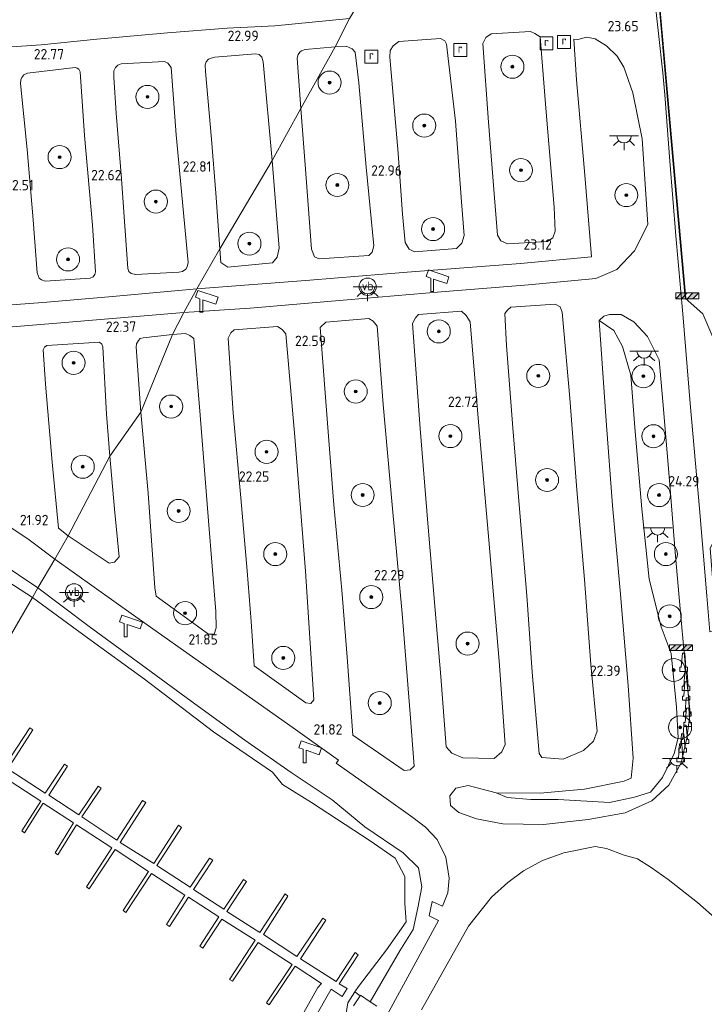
# Model space of a CAD drawing. Header units: metres. Extents: x 185049 to 189876, y 349292 to 352302.
# Tile 55 of 256: x 187213 to 187332, y 349582 to 349753. Entities that reach past the tile are written whole.
import ezdxf
from ezdxf.enums import TextEntityAlignment as Align

# ---------------------------------------------------------------- set-up
doc = ezdxf.new("R2010")
doc.units = ezdxf.units.M
for name, color, linetype, lineweight in [('B-WE-GR-BOOM-S', 90, 'Continuous', 25), ('B-WE-GR-GRAS-GV', 60, 'Continuous', 13), ('B-WE-GR-HAAG-G', 90, 'GR-HAAG1', 13), ('B-WE-GW-TALUD_KRUIN-G', 90, 'Continuous', 18), ('B-WE-GW-TALUD_TEEN-G', 90, 'Continuous', 18), ('B-WE-IE-MEUBILAIR_WEGMEUBILAIR-S', 7, 'Continuous', 25), ('B-WE-IE-TERREINAFSCHEIDING_KUNSTMATIG_HEKWERK-G', 20, 'IE-TERREINAFSCHEIDING-KUNSTMATIG', 18), ('B-WE-IE-TERREINAFSCHEIDING_KUNSTMATIG_MUUR-GV', 90, 'Continuous', 18), ('B-WE-KL-ET_LS_OV_LICHTPUNT-S', 190, 'Continuous', 25), ('B-WE-KW-KUNSTWERK_STEIGER-GV', 170, 'Continuous', 18), ('B-WE-OB-OEVERVOORZIENING-G', 7, 'Continuous', 18), ('B-WE-OG-TERREIN-GV', 7, 'Continuous', 18), ('B-WE-OG-WATER_HAVEN-GV', 170, 'Continuous', 18), ('B-WE-RI-GWA_RIOOLPUT-S', 30, 'Continuous', 25), ('B-WE-VH-VERHARDING_ASFALT-GV', 252, 'Continuous', 18), ('B-WE-VH-VERHARDING_BETON-GV', 252, 'Continuous', 18), ('X-XX-AL-HOOGTELABEL-S', 7, 'Continuous', 25)]:
    doc.layers.add(name, color=color, linetype=linetype, lineweight=lineweight)
doc.styles.add('NLCS-ISO', font='NLCS-ISO.ttf')
doc.styles.add('NLCS-ISO-ANNOTATIVE-T18', font='NLCS-ISO.ttf', dxfattribs={"height": 1.8})
doc.linetypes.add('GR-HAAG1', pattern='A,6,[176,NLCS.SHX,S=0.125,R=0,X=0,Y=0],-2', length=8)
doc.linetypes.add('IE-TERREINAFSCHEIDING-KUNSTMATIG', pattern='A,4,[82,NLCS.SHX,S=0.75,R=90,X=0,Y=0],4,-2', length=10)

# ---------------------------------------------------------------- blocks, each defined once
blk = doc.blocks.new('SAL-HOOGTELABEL-SO')
at = {"color": 0, "linetype": 'ByBlock', "lineweight": -2, "style": 'NLCS-ISO-ANNOTATIVE-T18'}
blk.add_attdef('HOOGTE', text='', height=1.8, dxfattribs=at).set_placement((2.79, 0), align=Align.RIGHT)
blk = doc.blocks.new('SIE-WEG_GELEIDECONSTRUCTIE-SO')
at = {"color": 0, "linetype": 'ByBlock', "lineweight": 18}
blk.add_lwpolyline([(0.4, -0.87), (0.2, 1.59), (-0.2, 1.59), (-0.4, -0.87), (-0.65, -0.87), (-0.65, -1.59), (0.65, -1.59), (0.65, -0.87)], close=True, dxfattribs=at)
blk = doc.blocks.new('SGR-BOOM_01-SO')
at = {"linetype": 'ByBlock', "lineweight": 18}
h = blk.add_hatch(color=0, dxfattribs=at)
h.dxf.hatch_style = 1
edge = h.paths.add_edge_path()
edge.add_arc((0, 0), 0.25, 0, 360)
at = {"color": 0, "linetype": 'ByBlock', "lineweight": 18}
for radius in [2, 0.25]:
    blk.add_circle((0, 0), radius, dxfattribs=at)
blk = doc.blocks.new('SIE-WEG_CAMERA-SO')
at = {"color": 0, "linetype": 'ByBlock', "lineweight": 18}
blk.add_lwpolyline([(-1.22, 0.41), (-1.22, -1.92), (-0.72, -1.92), (-0.72, 0.25), (1.55, -0.53), (1.95, 0.66), (-1.6, 1.86), (-2, 0.68)], close=True, dxfattribs=at)
blk = doc.blocks.new('SIE-WEG_SLAGBOOM-SO')
at = {"linetype": 'ByBlock', "lineweight": 18}
h = blk.add_hatch(color=0, dxfattribs=at)
h.dxf.hatch_style = 1
h.paths.add_polyline_path([(0, 0.5), (-1, 0.5), (-2, -0.5), (-1, -0.5)])
h.paths.add_polyline_path([(2, 0.5), (1, 0.5), (0, -0.5), (1, -0.5)])
at = {"color": 0, "linetype": 'ByBlock', "lineweight": 18}
blk.add_lwpolyline([(-2, 0.5), (2, 0.5), (2, -0.5), (-2, -0.5)], close=True, dxfattribs=at)
for points in [[(-2, -0.5), (-1, 0.5)], [(-1, -0.5), (0, 0.5)], [(0, -0.5), (1, 0.5)], [(1, -0.5), (2, 0.5)]]:
    blk.add_lwpolyline(points, dxfattribs=at)
blk = doc.blocks.new('SKL-ET_OV_LICHTPUNT-SO')
at = {"color": 0, "linetype": 'ByBlock', "lineweight": 18}
for points in [[(-1.25, 0), (-2.5, 0)], [(1.25, 0), (2.5, 0)], [(-0.92, -0.85), (-1.83, -1.7)], [(0, -1.25), (0, -2.5)], [(0.92, -0.85), (1.83, -1.7)]]:
    blk.add_lwpolyline(points, dxfattribs=at)
blk.add_lwpolyline([(0, 0), (1.25, 0, -1), (-1.25, 0)], format="xyb", close=True, dxfattribs=at)
blk = doc.blocks.new('SIE-WEG_PAAL_VERKEERSBORD-SO')
at = {"color": 0, "linetype": 'ByBlock', "lineweight": 18}
blk.add_circle((0, 0), 1.5, dxfattribs=at)
at = {"color": 0, "linetype": 'ByBlock', "lineweight": 18, "style": 'NLCS-ISO'}
blk.add_text('vb', height=1.5, dxfattribs=at).set_placement((0, 0.13), align=Align.MIDDLE_CENTER)
blk = doc.blocks.new('SRI-PUT_INSPECTIEPUT_RIOOLPUT-SO')
at = {"color": 0, "linetype": 'ByBlock', "lineweight": 18}
blk.add_lwpolyline([(-1.12, -1.12), (1.12, -1.12), (1.12, 1.12), (-1.12, 1.12)], close=True, dxfattribs=at)
at = {"color": 0, "linetype": 'ByBlock', "lineweight": 18, "style": 'NLCS-ISO'}
blk.add_text('r', height=1.5, dxfattribs=at).set_placement((0, 0.28), align=Align.MIDDLE_CENTER)

msp = doc.modelspace()

# ---------------------------------------------------------------- linework, layer by layer
at = {"layer": 'B-WE-GR-GRAS-GV'}
for points in [[(187211.275, 349756.317, 23.017), (187219.056, 349756.579, 22.901), (187224.602, 349757.086, 22.59), (187225.846, 349756.744, 22.698), (187227.425, 349756.639, 22.746), (187236.852, 349756.942, 22.859), (187250.164, 349757.5, 22.989), (187262.427, 349758.157, 23.102), (187273.525, 349758.784, 23.231), (187270.224, 349753.317, 23.2), (187257.307, 349752.074, 23.06), (187249.011, 349751.635, 22.986), (187238.657, 349750.853, 22.912), (187226.431, 349749.78, 22.8), (187216.793, 349748.755, 22.703), (187203.876, 349747.926, 22.59)], [(187207.756, 349703.332, 22.179), (187217.052, 349704.059, 22.28), (187228.517, 349705.02, 22.431), (187243.767, 349706.393, 22.567), (187241.516, 349702.291, 22.544), (187220.164, 349700.534, 22.318), (187199.778, 349698.858, 22.113)], [(187275.016, 349581.915, 21.67), (187273.844, 349582.699, 21.527), (187278.993, 349591.506, 21.536), (187281.31, 349595.251, 21.615), (187282.112, 349598.98, 21.628), (187282.796, 349602.625, 21.611), (187282.237, 349605.933, 21.586), (187279.554, 349608.541, 21.544), (187272.897, 349613.046, 21.506), (187267.22, 349617.74, 21.54), (187260.133, 349622.494, 21.586), (187252.126, 349628.071, 21.54), (187242.772, 349634.865, 21.557), (187234.145, 349641.226, 21.607), (187225.119, 349647.817, 21.615), (187216.198, 349654.541, 21.697), (187219.145, 349659.508, 21.849), (187232.785, 349649.776, 21.817), (187246.372, 349640.2, 21.792), (187260.484, 349630.203, 21.825), (187268.358, 349624.613, 21.825), (187267.939, 349624.11, 21.821), (187276.185, 349618.281, 21.783), (187281.244, 349614.682, 21.792), (187283.432, 349612.979, 21.792), (187285.471, 349610.861, 21.804), (187286.932, 349607.806, 21.855), (187287.517, 349604.131, 21.884), (187287.294, 349601.568, 21.896), (187286.399, 349599.295, 21.875), (187284.601, 349600.106, 21.796), (187284.079, 349597.629, 21.792), (187285.707, 349596.773, 21.834), (187276.791, 349580.429, 21.783)]]:
    msp.add_polyline3d(points, dxfattribs=at)
for points in [[(187304.594, 349714.642, 23.172), (187297.67, 349714.241, 23.092), (187296.499, 349714.749, 23.088), (187295.895, 349715.712, 23.067), (187295.277, 349723.663, 23.126), (187294.388, 349735.362, 23.201), (187293.352, 349748.993, 23.357), (187293.902, 349750.065, 23.382), (187294.801, 349750.669, 23.378), (187301.63, 349751.08, 23.453), (187302.42, 349750.758, 23.445), (187303.298, 349750.176, 23.453), (187304.358, 349737.055, 23.369), (187305.747, 349720.604, 23.197), (187305.949, 349716.404, 23.21), (187305.504, 349715.289, 23.189)], [(187312.863, 349749.795, 23.567), (187314.844, 349748.605, 23.607), (187316.677, 349746.789, 23.688), (187317.857, 349744.902, 23.699), (187319.414, 349740.432, 23.729), (187320.987, 349732.468, 23.81), (187321.974, 349717.58, 23.902), (187319.669, 349713, 23.78), (187316.616, 349709.76, 23.474), (187313.002, 349708.233, 23.18), (187301.292, 349707.136, 23.092), (187286.14, 349705.928, 22.912), (187269.862, 349704.54, 22.752), (187253.048, 349703.085, 22.597), (187241.516, 349702.291, 22.544), (187243.767, 349706.393, 22.567), (187263.389, 349707.951, 22.69), (187280.275, 349709.307, 22.878), (187299.908, 349710.802, 23.063), (187312.248, 349711.96, 23.176), (187311.082, 349726.171, 23.277), (187309.644, 349742.69, 23.432), (187309.156, 349749.752, 23.499), (187309.87, 349749.692, 23.516), (187311.392, 349750.118, 23.526)], [(187288.786, 349713.441, 23.013), (187281.525, 349712.815, 22.958), (187280.579, 349713.281, 22.937), (187279.931, 349714.477, 22.933), (187279.442, 349719.4, 22.954), (187278.693, 349729.991, 23.034), (187277.262, 349746.63, 23.18), (187277.297, 349747.758, 23.18), (187277.842, 349748.613, 23.18), (187278.83, 349749.335, 23.21), (187286.046, 349749.889, 23.277), (187286.772, 349749.458, 23.294), (187287.091, 349748.87, 23.311), (187288.612, 349735.533, 23.201), (187289.7, 349721.493, 23.076), (187290.159, 349715.693, 23.071), (187289.712, 349714.321, 23.097)], [(187267.776, 349748.433, 23.13), (187261.816, 349737.723, 23.033), (187261.167, 349746.46, 23.064), (187261.328, 349747.082, 23.072), (187261.624, 349747.495, 23.087), (187261.94, 349747.753, 23.103), (187262.567, 349747.959, 23.111)], [(187273.627, 349712.212, 22.887), (187264.969, 349711.631, 22.807), (187264.156, 349711.971, 22.769), (187263.674, 349713.287, 22.744), (187262.564, 349727.939, 22.891), (187261.816, 349737.723, 23.033), (187267.776, 349748.433, 23.13), (187269.653, 349748.55, 23.197), (187270.738, 349748.093, 23.172), (187271.239, 349747.47, 23.172), (187271.871, 349742.157, 23.134), (187273.147, 349727.524, 22.95), (187274.449, 349713.895, 22.891), (187274.206, 349712.776, 22.878)], [(187240.673, 349709.322, 22.575), (187233.156, 349708.895, 22.481), (187232.372, 349709.092, 22.481), (187231.977, 349709.435, 22.481), (187231.815, 349709.931, 22.485), (187230.727, 349725.516, 22.614), (187229.79, 349736.919, 22.734), (187229.363, 349743.174, 22.773), (187229.392, 349744.236, 22.773), (187229.642, 349744.817, 22.773), (187230.067, 349745.224, 22.777), (187230.66, 349745.442, 22.784), (187238.142, 349745.852, 22.874), (187238.731, 349745.569, 22.874), (187239.312, 349744.857, 22.874), (187239.378, 349744.055, 22.874), (187240.17, 349733.165, 22.753), (187242.261, 349711.017, 22.617), (187242.111, 349710.233, 22.61), (187241.847, 349709.838, 22.61), (187241.259, 349709.429, 22.61)], [(187256.861, 349728.665, 22.866), (187247.738, 349713.39, 22.648), (187247.048, 349723.022, 22.722), (187246.325, 349732.415, 22.796), (187245.257, 349744.151, 22.889), (187245.232, 349745.277, 22.912), (187245.416, 349745.828, 22.92), (187245.801, 349746.262, 22.924), (187246.274, 349746.472, 22.92), (187246.902, 349746.634, 22.92), (187253.942, 349747.194, 23.033), (187254.596, 349747.082, 23.033), (187255.047, 349746.608, 23.033), (187255.254, 349745.804, 23.056)], [(187225.261, 349708.26, 22.419), (187217.475, 349707.767, 22.369), (187216.821, 349707.983, 22.365), (187216.429, 349708.29, 22.365), (187216.099, 349709.19, 22.353), (187215.362, 349718.369, 22.423), (187214.322, 349730.601, 22.54), (187213.207, 349742.058, 22.641), (187213.238, 349742.667, 22.641), (187213.446, 349743.115, 22.633), (187213.762, 349743.543, 22.633), (187214.38, 349743.852, 22.652), (187222.676, 349744.816, 22.734), (187223.031, 349744.743, 22.734), (187223.311, 349744.527, 22.734), (187223.536, 349744.085, 22.734), (187224.31, 349733.042, 22.68), (187225.659, 349717.46, 22.505), (187226.208, 349709.396, 22.423), (187226.098, 349708.927, 22.423), (187225.797, 349708.531, 22.419)], [(187256.908, 349710.905, 22.681), (187249.158, 349710.168, 22.652), (187247.908, 349710.997, 22.648), (187247.738, 349713.39, 22.648), (187256.861, 349728.665, 22.866), (187258.036, 349713.482, 22.727), (187257.692, 349711.897, 22.71)], [(187310.825, 349626.323, 22.379), (187307.306, 349624.817, 22.371), (187303.594, 349625.053, 22.278), (187303.169, 349625.774, 22.241), (187301.935, 349639.908, 22.291), (187300.991, 349653.189, 22.438), (187299.934, 349666.15, 22.559), (187298.608, 349682.318, 22.719), (187297.46, 349696.595, 22.887), (187297.172, 349702.142, 23.034), (187297.627, 349702.702, 23.029), (187298.231, 349703.252, 23.038), (187305.921, 349703.779, 23.084), (187306.768, 349703.316, 23.08), (187307.154, 349702.396, 23.084), (187308.452, 349687.441, 22.916), (187309.692, 349671.53, 22.778), (187311.017, 349656.002, 22.635), (187312.105, 349641.25, 22.505), (187313.195, 349629.643, 22.383), (187312.593, 349627.94, 22.387)], [(187296.66, 349626.09, 22.19), (187295.371, 349624.9, 22.19), (187289.893, 349625.023, 22.089), (187287.994, 349625.825, 22.014), (187287.004, 349626.939, 22.006), (187286.099, 349639.134, 22.194), (187285.133, 349650.645, 22.333), (187283.845, 349665.773, 22.463), (187282.506, 349682.178, 22.614), (187281.202, 349700.397, 22.845), (187281.682, 349701.383, 22.849), (187282.242, 349701.943, 22.849), (187289.653, 349702.519, 22.924), (187290.476, 349701.773, 22.924), (187291.197, 349700.702, 22.904), (187292.554, 349683.985, 22.723), (187294.389, 349662.792, 22.522), (187296.2, 349641.825, 22.253), (187297.243, 349627.364, 22.194)], [(187322.66, 349617.539, 24.422), (187318.057, 349615.493, 24.036), (187311.661, 349614.316, 23.537), (187303.914, 349613.437, 22.933), (187296.855, 349613.55, 22.455), (187292.276, 349614.412, 22.115), (187289.237, 349615.543, 21.943), (187287.787, 349616.768, 21.926), (187287.649, 349618.431, 21.917), (187288.682, 349619.785, 21.959), (187290.82, 349620.242, 22.01), (187295.714, 349618.965, 22.039), (187297.585, 349618.126, 22.358), (187301.715, 349617.797, 22.568), (187306.459, 349617.805, 22.937), (187315.34, 349617.268, 23.685), (187319.694, 349618.225, 24.087), (187322.435, 349619.088, 24.275), (187324.527, 349621.585, 24.349), (187326.574, 349625.796, 24.505), (187327.251, 349628.478, 24.537), (187326.964, 349633.825, 24.595), (187326.028, 349643.125, 24.423), (187324.309, 349647.769, 24.19), (187322.249, 349656.048, 24.108), (187320.947, 349668.219, 24.032), (187319.714, 349682.383, 23.932), (187319.047, 349691.417, 23.81), (187317.577, 349696.396, 23.608), (187316.09, 349699.164, 23.453), (187313.544, 349700.921, 23.161), (187314.342, 349701.684, 23.159), (187315.348, 349701.95, 23.3), (187317.368, 349701.977, 23.47), (187319.582, 349700.719, 23.78), (187321.914, 349698.149, 23.933), (187323.963, 349694.086, 24.136), (187324.604, 349686.872, 24.221), (187325.731, 349673.149, 24.276), (187326.754, 349660.708, 24.456), (187327.843, 349648.303, 24.573), (187328.712, 349638.903, 24.674), (187329.327, 349632.813, 24.729), (187328.783, 349628.433, 24.683), (187327.764, 349624.169, 24.708), (187325.619, 349620.264, 24.599)], [(187264.071, 349635.072, 21.959), (187263.525, 349634.466, 21.955), (187262.703, 349634.596, 21.947), (187253.716, 349640.994, 21.905), (187253.183, 349648.673, 21.947), (187252.499, 349657.499, 22.06), (187251.421, 349670.162, 22.182), (187250.089, 349684.834, 22.366), (187249.19, 349697.858, 22.492), (187249.693, 349698.807, 22.509), (187250.249, 349699.293, 22.526), (187257.787, 349699.893, 22.606), (187258.562, 349699.36, 22.606), (187259.192, 349698.604, 22.61), (187260.794, 349680.741, 22.442), (187262.647, 349657.427, 22.148)], [(187280.78, 349622.942, 21.976), (187279.731, 349622.827, 21.951), (187270.809, 349628.948, 21.934), (187269.865, 349642.492, 22.027), (187268.894, 349654.133, 22.169), (187267.507, 349668.919, 22.32), (187266.539, 349681.63, 22.476), (187265.192, 349699.723, 22.664), (187266.167, 349700.659, 22.677), (187273.603, 349701.271, 22.736), (187274.36, 349700.837, 22.736), (187275.046, 349699.956, 22.748), (187276.107, 349686.336, 22.601), (187277.639, 349668.915, 22.354), (187279.397, 349650.094, 22.262), (187280.798, 349632.671, 22.064), (187281.483, 349623.558, 21.989)], [(187322.435, 349619.088, 24.275), (187319.694, 349618.225, 24.087), (187315.34, 349617.268, 23.685), (187306.459, 349617.805, 22.937), (187301.715, 349617.797, 22.568), (187297.585, 349618.126, 22.358), (187295.714, 349618.965, 22.039), (187303.345, 349618.882, 22.199), (187306.525, 349619.167, 22.157), (187311.002, 349619.569, 22.299), (187317.88, 349620.962, 22.312), (187319.09, 349621.51, 22.345), (187319.475, 349624.964, 22.371), (187318.604, 349637.562, 22.534), (187317.17, 349654.09, 22.669), (187315.852, 349668.808, 22.769), (187314.75, 349683.505, 22.895), (187313.544, 349700.921, 23.161), (187316.09, 349699.164, 23.453), (187317.577, 349696.396, 23.608), (187319.047, 349691.417, 23.81), (187319.714, 349682.383, 23.932), (187320.947, 349668.219, 24.032), (187322.249, 349656.048, 24.108), (187324.309, 349647.769, 24.19), (187326.028, 349643.125, 24.423), (187326.964, 349633.825, 24.595), (187327.251, 349628.478, 24.537), (187326.574, 349625.796, 24.505), (187324.527, 349621.585, 24.349)], [(187239.525, 349698.523, 22.454), (187234.082, 349684.995, 22.287), (187233.229, 349696.3, 22.377), (187233.295, 349696.878, 22.396), (187233.665, 349697.427, 22.396), (187233.961, 349697.786, 22.392), (187234.478, 349697.935, 22.404)], [(187246.763, 349646.484, 21.909), (187245.791, 349646.478, 21.871), (187236.708, 349653.082, 21.934), (187236.49, 349654.543, 21.943), (187235.325, 349670.98, 22.06), (187234.082, 349684.995, 22.287), (187239.525, 349698.523, 22.454), (187241.809, 349698.665, 22.496), (187242.547, 349698.328, 22.501), (187243.23, 349697.801, 22.455), (187244.331, 349684.472, 22.345), (187245.814, 349666.147, 22.152), (187247.062, 349650.434, 21.943), (187247.134, 349647.567, 21.917)], [(187228.685, 349677.367, 22.082), (187221.477, 349663.572, 21.837), (187219.8, 349664.874, 21.887), (187218.679, 349676.313, 22.019), (187217.497, 349689.888, 22.194), (187217.143, 349695.818, 22.202), (187217.374, 349696.29, 22.214), (187217.763, 349696.611, 22.217), (187226.911, 349697.148, 22.283), (187227.294, 349696.832, 22.287), (187227.465, 349696.38, 22.268), (187228.101, 349684.643, 22.202)], [(187229.517, 349659.003, 21.926), (187228.559, 349658.823, 21.917), (187221.477, 349663.572, 21.837), (187228.685, 349677.367, 22.082), (187229.513, 349668.2, 21.985), (187230.285, 349659.889, 21.922)], [(187219.145, 349659.508, 21.849), (187216.198, 349654.541, 21.697), (187209.682, 349658.935, 21.713), (187209.194, 349659.437, 21.713), (187208.542, 349660.291, 21.837), (187208.378, 349660.406, 21.837), (187211.578, 349664.935, 21.864), (187214.442, 349663.033, 21.86)], [(187216.198, 349654.541, 21.697), (187215.283, 349652.831, 21.06), (187208.959, 349656.923, 21.06), (187207.091, 349658.235, 21.064), (187208.542, 349660.291, 21.837), (187209.194, 349659.437, 21.713), (187209.682, 349658.935, 21.713)], [(187278.993, 349591.506, 21.536), (187273.844, 349582.699, 21.527), (187272.162, 349583.825, 21.561), (187272.107, 349583.741, 21.662), (187271.178, 349584.435, 21.049), (187271.786, 349585.364, 21.049), (187276.692, 349591.679, 21.049), (187280.053, 349596.546, 21.049), (187279.847, 349599.735, 21.049), (187279.832, 349604.424, 21.049), (187278.198, 349607.609, 21.049), (187273.822, 349610.621, 21.049), (187263.659, 349617.275, 21.049), (187258.615, 349620.375, 21.049), (187256.914, 349622.542, 21.049), (187246.656, 349629.536, 21.049), (187234.694, 349638.669, 21.049), (187224.813, 349645.857, 21.049), (187215.283, 349652.831, 21.06), (187216.198, 349654.541, 21.697), (187225.119, 349647.817, 21.615), (187234.145, 349641.226, 21.607), (187242.772, 349634.865, 21.557), (187252.126, 349628.071, 21.54), (187260.133, 349622.494, 21.586), (187267.22, 349617.74, 21.54), (187272.897, 349613.046, 21.506), (187279.554, 349608.541, 21.544), (187282.237, 349605.933, 21.586), (187282.796, 349602.625, 21.611), (187282.112, 349598.98, 21.628), (187281.31, 349595.251, 21.615)]]:
    msp.add_polyline3d(points, close=True, dxfattribs=at)
at = {"layer": 'B-WE-GR-HAAG-G'}
msp.add_polyline3d([(187326.028, 349643.125, 24.423), (187326.964, 349633.825, 24.595), (187327.251, 349628.478, 24.537), (187326.574, 349625.796, 24.505), (187324.527, 349621.585, 24.349), (187322.435, 349619.088, 24.275), (187319.694, 349618.225, 24.087), (187315.34, 349617.268, 23.685)], dxfattribs=at)
at = {"layer": 'B-WE-GW-TALUD_KRUIN-G'}
for points in [[(187326.028, 349643.125, 24.423), (187324.309, 349647.769, 24.19), (187322.249, 349656.048, 24.108), (187320.947, 349668.219, 24.032), (187319.714, 349682.383, 23.932), (187319.047, 349691.417, 23.81), (187317.577, 349696.396, 23.608), (187316.09, 349699.164, 23.453), (187313.544, 349700.921, 23.161)], [(187216.198, 349654.541, 21.697), (187209.682, 349658.935, 21.713), (187209.194, 349659.437, 21.713), (187208.542, 349660.291, 21.837)], [(187270.958, 349581.961, 21.552), (187272.107, 349583.741, 21.662), (187272.162, 349583.825, 21.561), (187273.844, 349582.699, 21.527), (187278.993, 349591.506, 21.536), (187281.31, 349595.251, 21.615), (187282.112, 349598.98, 21.628), (187282.796, 349602.625, 21.611), (187282.237, 349605.933, 21.586), (187279.554, 349608.541, 21.544), (187272.897, 349613.046, 21.506), (187267.22, 349617.74, 21.54), (187260.133, 349622.494, 21.586), (187252.126, 349628.071, 21.54), (187242.772, 349634.865, 21.557), (187234.145, 349641.226, 21.607), (187225.119, 349647.817, 21.615), (187216.198, 349654.541, 21.697)]]:
    msp.add_polyline3d(points, dxfattribs=at)
at = {"layer": 'B-WE-GW-TALUD_TEEN-G'}
msp.add_polyline3d([(187295.714, 349618.965, 22.039), (187303.345, 349618.882, 22.199), (187306.525, 349619.167, 22.157), (187311.002, 349619.569, 22.299), (187317.88, 349620.962, 22.312), (187319.09, 349621.51, 22.345), (187319.475, 349624.964, 22.371), (187318.604, 349637.562, 22.534), (187317.17, 349654.09, 22.669), (187315.852, 349668.808, 22.769), (187314.75, 349683.505, 22.895), (187313.544, 349700.921, 23.161)], dxfattribs=at)
at = {"layer": 'B-WE-IE-TERREINAFSCHEIDING_KUNSTMATIG_HEKWERK-G'}
msp.add_polyline3d([(187338.385, 349684.336, 24.267), (187335.493, 349692.882, 24.329), (187331.531, 349702.071, 24.103), (187328.476, 349704.813, 24.096)], dxfattribs=at)
at = {"layer": 'B-WE-IE-TERREINAFSCHEIDING_KUNSTMATIG_MUUR-GV'}
msp.add_polyline3d([(187323.71, 349769.27, 23.63), (187323.895, 349767.338, 24.29), (187323.796, 349767.328, 24.436), (187323.619, 349769.169, 24.43), (187322.862, 349769.159, 24.419), (187326.164, 349732.009, 24.464), (187328.575, 349704.822, 24.475), (187328.476, 349704.813, 24.096), (187326.065, 349732.001, 23.785), (187323.788, 349757.609, 23.596), (187322.753, 349769.258, 23.616)], close=True, dxfattribs=at)
at = {"layer": 'B-WE-KW-KUNSTWERK_STEIGER-GV'}
for points in [[(187210.387, 349623.505, 21.72), (187214.779, 349630.219, 21.766), (187215.3, 349629.895, 21.766), (187210.985, 349623.1, 21.766), (187217.477, 349618.895, 21.787), (187220.845, 349623.927, 21.792), (187221.343, 349623.569, 21.792), (187218.086, 349618.534, 21.792), (187223.297, 349615.145, 21.8), (187226.658, 349620.128, 21.775), (187227.165, 349619.76, 21.771), (187223.827, 349614.783, 21.766), (187229.891, 349610.739, 21.758), (187234.323, 349617.623, 21.783), (187234.951, 349617.257, 21.779), (187230.457, 349610.33, 21.737), (187236.298, 349606.674, 21.758), (187240.598, 349613.31, 21.75), (187241.126, 349612.937, 21.754), (187236.821, 349606.318, 21.741), (187242.59, 349602.568, 21.708), (187245.983, 349607.592, 21.678), (187246.537, 349607.276, 21.678), (187243.189, 349602.195, 21.67), (187248.462, 349598.771, 21.674), (187251.87, 349603.919, 21.674), (187252.413, 349603.565, 21.674), (187248.977, 349598.38, 21.67), (187254.7, 349594.728, 21.67), (187259.081, 349601.396, 21.695), (187259.58, 349601.041, 21.695), (187255.336, 349594.365, 21.716), (187261.13, 349590.526, 21.712), (187265.617, 349597.208, 21.716), (187266.171, 349596.867, 21.716), (187261.724, 349590.144, 21.712), (187267.94, 349586.221, 21.724), (187271.24, 349591.228, 21.72), (187271.744, 349590.846, 21.72), (187268.479, 349585.825, 21.72), (187269.827, 349584.976, 21.716), (187268.954, 349583.593, 21.712), (187267.048, 349584.891, 21.716), (187258.099, 349569.154, 21.565)], [(187255.29, 349568.212, 21.506), (187264.755, 349585.174, 21.552), (187265.394, 349585.848, 21.657), (187260.836, 349588.841, 21.708), (187256.312, 349582.15, 21.716), (187255.87, 349582.479, 21.712), (187260.32, 349589.162, 21.72), (187254.422, 349592.985, 21.724), (187249.984, 349586.242, 21.699), (187249.419, 349586.547, 21.699), (187253.908, 349593.386, 21.724), (187248.121, 349597.044, 21.72), (187244.818, 349591.991, 21.724), (187244.304, 349592.31, 21.724), (187247.597, 349597.432, 21.724), (187242.31, 349600.858, 21.712), (187239.027, 349595.746, 21.745), (187238.524, 349596.087, 21.741), (187241.712, 349601.212, 21.708), (187235.928, 349604.953, 21.72), (187231.484, 349598.164, 21.729), (187230.979, 349598.545, 21.724), (187235.399, 349605.295, 21.724), (187229.58, 349609.087, 21.716), (187225.108, 349602.311, 21.72), (187224.643, 349602.659, 21.72), (187229.026, 349609.388, 21.733), (187222.922, 349613.41, 21.729), (187219.665, 349608.189, 21.695), (187219.186, 349608.564, 21.695), (187222.379, 349613.734, 21.745), (187217.141, 349617.143, 21.745), (187213.879, 349612.015, 21.699), (187213.408, 349612.378, 21.699), (187216.687, 349617.53, 21.724), (187210.058, 349621.826, 21.724)]]:
    msp.add_polyline3d(points, dxfattribs=at)
at = {"layer": 'B-WE-OB-OEVERVOORZIENING-G'}
for points in [[(187215.283, 349652.831, 21.06), (187208.959, 349656.923, 21.06), (187207.091, 349658.235, 21.064), (187201.755, 349661.913, 21.064)], [(187215.283, 349652.831, 21.06), (187224.813, 349645.857, 21.049), (187234.694, 349638.669, 21.049), (187246.656, 349629.536, 21.049), (187256.914, 349622.542, 21.049), (187258.615, 349620.375, 21.049), (187263.659, 349617.275, 21.049), (187273.822, 349610.621, 21.049), (187278.198, 349607.609, 21.049), (187279.832, 349604.424, 21.049), (187279.847, 349599.735, 21.049), (187280.053, 349596.546, 21.049), (187276.692, 349591.679, 21.049), (187271.786, 349585.364, 21.049), (187271.178, 349584.435, 21.049), (187269.961, 349582.484, 21.049), (187269.441, 349579.193, 21.049)]]:
    msp.add_polyline3d(points, dxfattribs=at)
at = {"layer": 'B-WE-OG-TERREIN-GV'}
msp.add_polyline3d([(187372.142, 349758.798, 24.297), (187369.859, 349737.872, 24.404), (187366.401, 349713.08, 24.379), (187363.717, 349691.299, 24.641), (187361.285, 349671.717, 24.649), (187360.015, 349663.426, 24.633), (187358.942, 349660.058, 24.682), (187357.737, 349657.32, 24.731), (187355.56, 349653.359, 24.707), (187350.871, 349648.487, 24.715), (187348.879, 349646.068, 24.674), (187345.743, 349644.607, 24.725), (187343.12, 349650.968, 24.725), (187335.14, 349647.7, 24.725), (187333.785, 349648.919, 24.719), (187332.809, 349661.43, 24.386), (187339.193, 349673.194, 24.267), (187338.385, 349684.336, 24.267), (187335.493, 349692.882, 24.329), (187331.531, 349702.071, 24.103), (187328.476, 349704.813, 24.096), (187328.575, 349704.822, 24.475), (187326.164, 349732.009, 24.464), (187322.862, 349769.159, 24.419)], dxfattribs=at)
at = {"layer": 'B-WE-OG-WATER_HAVEN-GV'}
for points in [[(187208.959, 349656.923, 21.06), (187215.283, 349652.831, 21.06), (187149.929, 349539.839, 21.069)], [(187149.929, 349539.839, 21.069), (187215.283, 349652.831, 21.06), (187224.813, 349645.857, 21.049), (187234.694, 349638.669, 21.049), (187246.656, 349629.536, 21.049), (187256.914, 349622.542, 21.049), (187258.615, 349620.375, 21.049), (187263.659, 349617.275, 21.049), (187273.822, 349610.621, 21.049), (187278.198, 349607.609, 21.049), (187279.832, 349604.424, 21.049), (187279.847, 349599.735, 21.049), (187280.053, 349596.546, 21.049), (187276.692, 349591.679, 21.049), (187271.786, 349585.364, 21.049), (187271.178, 349584.435, 21.049), (187269.961, 349582.484, 21.049), (187269.441, 349579.193, 21.049)]]:
    msp.add_polyline3d(points, dxfattribs=at)
at = {"layer": 'B-WE-VH-VERHARDING_ASFALT-GV'}
for points in [[(187323.118, 349757.638, 23.596), (187324.625, 349743.915, 23.709), (187324.92, 349740.09, 23.768), (187325.808, 349728.567, 23.843), (187326.826, 349715.615, 23.999), (187328.053, 349702.085, 24.104), (187329.358, 349686.501, 24.255), (187330.942, 349668.281, 24.376), (187332.207, 349653.154, 24.569)], [(187203.876, 349747.926, 22.59), (187216.793, 349748.755, 22.703), (187226.431, 349749.78, 22.8), (187238.657, 349750.853, 22.912), (187249.011, 349751.635, 22.986), (187257.307, 349752.074, 23.06), (187270.224, 349753.317, 23.2), (187267.776, 349748.433, 23.13), (187262.567, 349747.959, 23.111), (187261.94, 349747.753, 23.103), (187261.624, 349747.495, 23.087), (187261.328, 349747.082, 23.072), (187261.167, 349746.46, 23.064), (187261.816, 349737.723, 23.033), (187256.861, 349728.665, 22.866), (187255.254, 349745.804, 23.056), (187255.047, 349746.608, 23.033), (187254.596, 349747.082, 23.033), (187253.942, 349747.194, 23.033), (187246.902, 349746.634, 22.92), (187246.274, 349746.472, 22.92), (187245.801, 349746.262, 22.924), (187245.416, 349745.828, 22.92), (187245.232, 349745.277, 22.912), (187245.257, 349744.151, 22.889), (187246.325, 349732.415, 22.796), (187247.048, 349723.022, 22.722), (187247.738, 349713.39, 22.648), (187243.767, 349706.393, 22.567), (187228.517, 349705.02, 22.431), (187217.052, 349704.059, 22.28), (187207.756, 349703.332, 22.179)], [(187276.791, 349580.429, 21.783), (187285.707, 349596.773, 21.834), (187284.079, 349597.629, 21.792), (187284.601, 349600.106, 21.796), (187286.399, 349599.295, 21.875), (187287.294, 349601.568, 21.896), (187287.517, 349604.131, 21.884), (187286.932, 349607.806, 21.855), (187285.471, 349610.861, 21.804), (187283.432, 349612.979, 21.792), (187281.244, 349614.682, 21.792), (187276.185, 349618.281, 21.783), (187267.939, 349624.11, 21.821), (187268.358, 349624.613, 21.825), (187260.484, 349630.203, 21.825), (187246.372, 349640.2, 21.792), (187232.785, 349649.776, 21.817), (187219.145, 349659.508, 21.849), (187221.477, 349663.572, 21.837), (187228.559, 349658.823, 21.917), (187229.517, 349659.003, 21.926), (187230.285, 349659.889, 21.922), (187229.513, 349668.2, 21.985), (187228.685, 349677.367, 22.082), (187234.082, 349684.995, 22.287), (187235.325, 349670.98, 22.06), (187236.49, 349654.543, 21.943), (187236.708, 349653.082, 21.934), (187245.791, 349646.478, 21.871), (187246.763, 349646.484, 21.909), (187247.134, 349647.567, 21.917), (187247.062, 349650.434, 21.943), (187245.814, 349666.147, 22.152), (187244.331, 349684.472, 22.345), (187243.23, 349697.801, 22.455), (187242.547, 349698.328, 22.501), (187241.809, 349698.665, 22.496), (187239.525, 349698.523, 22.454), (187241.516, 349702.291, 22.544), (187253.048, 349703.085, 22.597), (187269.862, 349704.54, 22.752), (187286.14, 349705.928, 22.912), (187301.292, 349707.136, 23.092), (187313.002, 349708.233, 23.18), (187316.616, 349709.76, 23.474), (187319.669, 349713, 23.78), (187321.974, 349717.58, 23.902), (187320.987, 349732.468, 23.81), (187319.414, 349740.432, 23.729), (187317.857, 349744.902, 23.699), (187316.677, 349746.789, 23.688), (187314.844, 349748.605, 23.607), (187312.863, 349749.795, 23.567), (187311.392, 349750.118, 23.526), (187309.87, 349749.692, 23.516), (187309.156, 349749.752, 23.499), (187309.644, 349742.69, 23.432), (187311.082, 349726.171, 23.277), (187312.248, 349711.96, 23.176), (187299.908, 349710.802, 23.063), (187280.275, 349709.307, 22.878), (187263.389, 349707.951, 22.69), (187243.767, 349706.393, 22.567), (187247.738, 349713.39, 22.648), (187247.908, 349710.997, 22.648), (187249.158, 349710.168, 22.652), (187256.908, 349710.905, 22.681), (187257.692, 349711.897, 22.71), (187258.036, 349713.482, 22.727), (187256.861, 349728.665, 22.866), (187261.816, 349737.723, 23.033), (187262.564, 349727.939, 22.891), (187263.674, 349713.287, 22.744), (187264.156, 349711.971, 22.769), (187264.969, 349711.631, 22.807), (187273.627, 349712.212, 22.887), (187274.206, 349712.776, 22.878), (187274.449, 349713.895, 22.891), (187273.147, 349727.524, 22.95), (187271.871, 349742.157, 23.134), (187271.239, 349747.47, 23.172), (187270.738, 349748.093, 23.172), (187269.653, 349748.55, 23.197), (187267.776, 349748.433, 23.13), (187270.224, 349753.317, 23.2)], [(187199.778, 349698.858, 22.113), (187220.164, 349700.534, 22.318), (187241.516, 349702.291, 22.544), (187239.525, 349698.523, 22.454), (187234.478, 349697.935, 22.404), (187233.961, 349697.786, 22.392), (187233.665, 349697.427, 22.396), (187233.295, 349696.878, 22.396), (187233.229, 349696.3, 22.377), (187234.082, 349684.995, 22.287), (187228.685, 349677.367, 22.082), (187228.101, 349684.643, 22.202), (187227.465, 349696.38, 22.268), (187227.294, 349696.832, 22.287), (187226.911, 349697.148, 22.283), (187217.763, 349696.611, 22.217), (187217.374, 349696.29, 22.214), (187217.143, 349695.818, 22.202), (187217.497, 349689.888, 22.194), (187218.679, 349676.313, 22.019), (187219.8, 349664.874, 21.887), (187221.477, 349663.572, 21.837), (187219.145, 349659.508, 21.849), (187214.442, 349663.033, 21.86), (187211.578, 349664.935, 21.864)], [(187350.923, 349570.569, 24.872), (187344.692, 349584.075, 24.864), (187344.254, 349584.852, 24.864), (187342.679, 349583.547, 24.889), (187340.862, 349585.874, 24.905), (187342.891, 349587.209, 24.889), (187340.224, 349591.014, 24.889), (187337.416, 349593.885, 24.905), (187330.612, 349599.89, 24.872), (187325.546, 349603.921, 24.528), (187322.545, 349606.008, 24.159), (187320.182, 349607.47, 23.963), (187317.878, 349608.151, 23.856), (187314.814, 349609.297, 23.697), (187312.842, 349609.628, 23.558), (187307.441, 349608.542, 23.122), (187303.744, 349607.208, 22.874), (187300.443, 349605.419, 22.639), (187297.735, 349603.405, 22.455), (187294.861, 349600.827, 22.299), (187290.882, 349595.805, 22.027), (187282.758, 349581.286, 21.863)]]:
    msp.add_polyline3d(points, dxfattribs=at)
for points in [[(187293.902, 349750.065, 23.382), (187293.352, 349748.993, 23.357), (187294.388, 349735.362, 23.201), (187295.277, 349723.663, 23.126), (187295.895, 349715.712, 23.067), (187296.499, 349714.749, 23.088), (187297.67, 349714.241, 23.092), (187304.594, 349714.642, 23.172), (187305.504, 349715.289, 23.189), (187305.949, 349716.404, 23.21), (187305.747, 349720.604, 23.197), (187304.358, 349737.055, 23.369), (187303.298, 349750.176, 23.453), (187302.42, 349750.758, 23.445), (187301.63, 349751.08, 23.453), (187294.801, 349750.669, 23.378)], [(187286.772, 349749.458, 23.294), (187286.046, 349749.889, 23.277), (187278.83, 349749.335, 23.21), (187277.842, 349748.613, 23.18), (187277.297, 349747.758, 23.18), (187277.262, 349746.63, 23.18), (187278.693, 349729.991, 23.034), (187279.442, 349719.4, 22.954), (187279.931, 349714.477, 22.933), (187280.579, 349713.281, 22.937), (187281.525, 349712.815, 22.958), (187288.786, 349713.441, 23.013), (187289.712, 349714.321, 23.097), (187290.159, 349715.693, 23.071), (187289.7, 349721.493, 23.076), (187288.612, 349735.533, 23.201), (187287.091, 349748.87, 23.311)], [(187229.642, 349744.817, 22.773), (187229.392, 349744.236, 22.773), (187229.363, 349743.174, 22.773), (187229.79, 349736.919, 22.734), (187230.727, 349725.516, 22.614), (187231.815, 349709.931, 22.485), (187231.977, 349709.435, 22.481), (187232.372, 349709.092, 22.481), (187233.156, 349708.895, 22.481), (187240.673, 349709.322, 22.575), (187241.259, 349709.429, 22.61), (187241.847, 349709.838, 22.61), (187242.111, 349710.233, 22.61), (187242.261, 349711.017, 22.617), (187240.17, 349733.165, 22.753), (187239.378, 349744.055, 22.874), (187239.312, 349744.857, 22.874), (187238.731, 349745.569, 22.874), (187238.142, 349745.852, 22.874), (187230.66, 349745.442, 22.784), (187230.067, 349745.224, 22.777)], [(187223.031, 349744.743, 22.734), (187222.676, 349744.816, 22.734), (187214.38, 349743.852, 22.652), (187213.762, 349743.543, 22.633), (187213.446, 349743.115, 22.633), (187213.238, 349742.667, 22.641), (187213.207, 349742.058, 22.641), (187214.322, 349730.601, 22.54), (187215.362, 349718.369, 22.423), (187216.099, 349709.19, 22.353), (187216.429, 349708.29, 22.365), (187216.821, 349707.983, 22.365), (187217.475, 349707.767, 22.369), (187225.261, 349708.26, 22.419), (187225.797, 349708.531, 22.419), (187226.098, 349708.927, 22.423), (187226.208, 349709.396, 22.423), (187225.659, 349717.46, 22.505), (187224.31, 349733.042, 22.68), (187223.536, 349744.085, 22.734), (187223.311, 349744.527, 22.734)], [(187297.627, 349702.702, 23.029), (187297.172, 349702.142, 23.034), (187297.46, 349696.595, 22.887), (187298.608, 349682.318, 22.719), (187299.934, 349666.15, 22.559), (187300.991, 349653.189, 22.438), (187301.935, 349639.908, 22.291), (187303.169, 349625.774, 22.241), (187303.594, 349625.053, 22.278), (187307.306, 349624.817, 22.371), (187310.825, 349626.323, 22.379), (187312.593, 349627.94, 22.387), (187313.195, 349629.643, 22.383), (187312.105, 349641.25, 22.505), (187311.017, 349656.002, 22.635), (187309.692, 349671.53, 22.778), (187308.452, 349687.441, 22.916), (187307.154, 349702.396, 23.084), (187306.768, 349703.316, 23.08), (187305.921, 349703.779, 23.084), (187298.231, 349703.252, 23.038)], [(187289.893, 349625.023, 22.089), (187295.371, 349624.9, 22.19), (187296.66, 349626.09, 22.19), (187297.243, 349627.364, 22.194), (187296.2, 349641.825, 22.253), (187294.389, 349662.792, 22.522), (187292.554, 349683.985, 22.723), (187291.197, 349700.702, 22.904), (187290.476, 349701.773, 22.924), (187289.653, 349702.519, 22.924), (187282.242, 349701.943, 22.849), (187281.682, 349701.383, 22.849), (187281.202, 349700.397, 22.845), (187282.506, 349682.178, 22.614), (187283.845, 349665.773, 22.463), (187285.133, 349650.645, 22.333), (187286.099, 349639.134, 22.194), (187287.004, 349626.939, 22.006), (187287.994, 349625.825, 22.014)], [(187319.475, 349624.964, 22.371), (187319.09, 349621.51, 22.345), (187317.88, 349620.962, 22.312), (187311.002, 349619.569, 22.299), (187306.525, 349619.167, 22.157), (187303.345, 349618.882, 22.199), (187295.714, 349618.965, 22.039), (187290.82, 349620.242, 22.01), (187288.682, 349619.785, 21.959), (187287.649, 349618.431, 21.917), (187287.787, 349616.768, 21.926), (187289.237, 349615.543, 21.943), (187292.276, 349614.412, 22.115), (187296.855, 349613.55, 22.455), (187303.914, 349613.437, 22.933), (187311.661, 349614.316, 23.537), (187318.057, 349615.493, 24.036), (187322.66, 349617.539, 24.422), (187325.619, 349620.264, 24.599), (187327.764, 349624.169, 24.708), (187328.783, 349628.433, 24.683), (187329.327, 349632.813, 24.729), (187328.712, 349638.903, 24.674), (187327.843, 349648.303, 24.573), (187326.754, 349660.708, 24.456), (187325.731, 349673.149, 24.276), (187324.604, 349686.872, 24.221), (187323.963, 349694.086, 24.136), (187321.914, 349698.149, 23.933), (187319.582, 349700.719, 23.78), (187317.368, 349701.977, 23.47), (187315.348, 349701.95, 23.3), (187314.342, 349701.684, 23.159), (187313.544, 349700.921, 23.161), (187314.75, 349683.505, 22.895), (187315.852, 349668.808, 22.769), (187317.17, 349654.09, 22.669), (187318.604, 349637.562, 22.534)], [(187258.562, 349699.36, 22.606), (187257.787, 349699.893, 22.606), (187250.249, 349699.293, 22.526), (187249.693, 349698.807, 22.509), (187249.19, 349697.858, 22.492), (187250.089, 349684.834, 22.366), (187251.421, 349670.162, 22.182), (187252.499, 349657.499, 22.06), (187253.183, 349648.673, 21.947), (187253.716, 349640.994, 21.905), (187262.703, 349634.596, 21.947), (187263.525, 349634.466, 21.955), (187264.071, 349635.072, 21.959), (187262.647, 349657.427, 22.148), (187260.794, 349680.741, 22.442), (187259.192, 349698.604, 22.61)], [(187281.483, 349623.558, 21.989), (187280.798, 349632.671, 22.064), (187279.397, 349650.094, 22.262), (187277.639, 349668.915, 22.354), (187276.107, 349686.336, 22.601), (187275.046, 349699.956, 22.748), (187274.36, 349700.837, 22.736), (187273.603, 349701.271, 22.736), (187266.167, 349700.659, 22.677), (187265.192, 349699.723, 22.664), (187266.539, 349681.63, 22.476), (187267.507, 349668.919, 22.32), (187268.894, 349654.133, 22.169), (187269.865, 349642.492, 22.027), (187270.809, 349628.948, 21.934), (187279.731, 349622.827, 21.951), (187280.78, 349622.942, 21.976)]]:
    msp.add_polyline3d(points, close=True, dxfattribs=at)
at = {"layer": 'B-WE-VH-VERHARDING_BETON-GV'}
msp.add_polyline3d([(187335.767, 349684.122, 24.267), (187336.592, 349673.001, 24.267), (187339.193, 349673.194, 24.267), (187332.809, 349661.43, 24.386), (187333.785, 349648.919, 24.719), (187335.14, 349647.7, 24.725), (187335.386, 349647.099, 24.694), (187332.752, 349646.891, 24.645), (187332.207, 349653.154, 24.569), (187330.942, 349668.281, 24.376), (187329.358, 349686.501, 24.255), (187328.053, 349702.085, 24.104), (187326.826, 349715.615, 23.999), (187325.808, 349728.567, 23.843), (187324.92, 349740.09, 23.768), (187324.625, 349743.915, 23.709), (187323.118, 349757.638, 23.596), (187323.788, 349757.609, 23.596), (187326.065, 349732.001, 23.785), (187328.476, 349704.813, 24.096), (187331.531, 349702.071, 24.103), (187335.493, 349692.882, 24.329), (187338.385, 349684.336, 24.267)], close=True, dxfattribs=at)

# ---------------------------------------------------------------- block references
at = {"layer": 'B-WE-GR-BOOM-S'}
for p in [(187298.501, 349744.964, 23.361), (187266.796, 349742.211, 23.159), (187235.208, 349739.734, 22.823), (187283.212, 349734.749, 23.197), (187219.971, 349729.28, 22.59), (187299.994, 349727.016, 23.277), (187268.138, 349724.441, 22.941), (187318.267, 349722.684, 23.864), (187236.662, 349721.564, 22.699), (187284.745, 349716.787, 23.08), (187252.896, 349714.263, 22.706), (187221.433, 349711.524, 22.481), (187285.738, 349699.036, 22.895), (187222.399, 349693.575, 22.322), (187302.992, 349691.313, 22.941), (187321.218, 349691.257, 24.007), (187271.327, 349688.602, 22.614), (187239.316, 349685.991, 22.429), (187287.748, 349680.856, 22.643), (187322.973, 349680.831, 24.131), (187255.864, 349678.131, 22.4), (187223.989, 349675.539, 22.12), (187304.513, 349673.243, 22.799), (187272.535, 349670.641, 22.404), (187323.935, 349670.626, 24.22), (187240.618, 349667.88, 22.127), (187257.375, 349660.386, 22.253), (187325.127, 349660.39, 24.255), (187274.023, 349652.919, 22.341), (187241.734, 349650.129, 21.938), (187325.8, 349649.587, 24.373), (187290.736, 349644.853, 22.341), (187258.757, 349642.366, 22.01), (187326.474, 349640.263, 24.431), (187275.501, 349634.523, 22.064), (187327.594, 349630.309, 24.578)]:
    msp.add_blockref('SGR-BOOM_01-SO', p, dxfattribs=at)
at = {"layer": 'B-WE-IE-MEUBILAIR_WEGMEUBILAIR-S'}
for name, p in [('SIE-WEG_PAAL_VERKEERSBORD-SO', (187273.401, 349706.79, 22.807)), ('SIE-WEG_CAMERA-SO', (187285.556, 349707.857, 22.853)), ('SIE-WEG_CAMERA-SO', (187245.54, 349704.287, 22.513)), ('SIE-WEG_SLAGBOOM-SO', (187328.824, 349705.208, 24.011)), ('SIE-WEG_PAAL_VERKEERSBORD-SO', (187222.479, 349653.728, 21.8)), ('SIE-WEG_CAMERA-SO', (187232.385, 349647.936, 21.745)), ('SIE-WEG_SLAGBOOM-SO', (187327.769, 349644.14, 24.594)), ('SIE-WEG_GELEIDECONSTRUCTIE-SO', (187328.2, 349641.616, 24.512)), ('SIE-WEG_GELEIDECONSTRUCTIE-SO', (187328.611, 349638.314, 24.695)), ('SIE-WEG_GELEIDECONSTRUCTIE-SO', (187328.63, 349636.599, 24.695)), ('SIE-WEG_GELEIDECONSTRUCTIE-SO', (187328.848, 349633.857, 24.695)), ('SIE-WEG_GELEIDECONSTRUCTIE-SO', (187328.899, 349632.048, 24.695)), ('SIE-WEG_GELEIDECONSTRUCTIE-SO', (187328.464, 349629.081, 24.634)), ('SIE-WEG_CAMERA-SO', (187263.454, 349626.092, 21.783)), ('SIE-WEG_GELEIDECONSTRUCTIE-SO', (187328.044, 349627.579, 24.593)), ('SIE-WEG_GELEIDECONSTRUCTIE-SO', (187327.689, 349625.891, 24.573))]:
    msp.add_blockref(name, p, dxfattribs=at)
at = {"layer": 'B-WE-KL-ET_LS_OV_LICHTPUNT-S'}
for p in [(187317.869, 349732.995, 23.784), (187273.401, 349706.79, 22.807), (187321.357, 349695.61, 23.931), (187323.698, 349664.942, 24.246), (187222.479, 349653.728, 21.8), (187327.045, 349624.928, 24.544)]:
    msp.add_blockref('SKL-ET_OV_LICHTPUNT-SO', p, dxfattribs=at)
at = {"layer": 'B-WE-RI-GWA_RIOOLPUT-S'}
for p in [(187304.422, 349749.038, 23.466), (187307.471, 349749.271, 23.499), (187274.041, 349746.719, 23.227), (187289.467, 349747.867, 23.348)]:
    msp.add_blockref('SRI-PUT_INSPECTIEPUT_RIOOLPUT-SO', p, dxfattribs=at)
at = {"layer": 'X-XX-AL-HOOGTELABEL-S'}
for p, values in [((187317.607, 349751.114, 23.646), {'HOOGTE': '23.65'}), ((187251.709, 349749.432, 22.986), {'HOOGTE': '22.99'}), ((187217.957, 349746.248, 22.773), {'HOOGTE': '22.77'}), ((187227.912, 349725.265, 22.621), {'HOOGTE': '22.62'}), ((187243.532, 349726.756, 22.808), {'HOOGTE': '22.81'}), ((187276.566, 349726.057, 22.958), {'HOOGTE': '22.96'}), ((187212.709, 349723.519, 22.513), {'HOOGTE': '22.51'}), ((187302.561, 349713.213, 23.117), {'HOOGTE': '23.12'}), ((187230.466, 349698.957, 22.365), {'HOOGTE': '22.37'}), ((187263.367, 349696.484, 22.585), {'HOOGTE': '22.59'}), ((187289.76, 349685.924, 22.723), {'HOOGTE': '22.72'}), ((187253.548, 349672.943, 22.245), {'HOOGTE': '22.25'}), ((187328.163, 349672.128, 24.288), {'HOOGTE': '24.29'}), ((187215.262, 349665.401, 21.918), {'HOOGTE': '21.92'}), ((187276.998, 349655.842, 22.291), {'HOOGTE': '22.29'}), ((187244.621, 349644.681, 21.85), {'HOOGTE': '21.85'}), ((187314.482, 349639.243, 22.392), {'HOOGTE': '22.39'}), ((187266.232, 349629.054, 21.817), {'HOOGTE': '21.82'})]:
    msp.add_blockref('SAL-HOOGTELABEL-SO', p, dxfattribs=at).add_auto_attribs(values)

doc.saveas('drawing.dxf')
